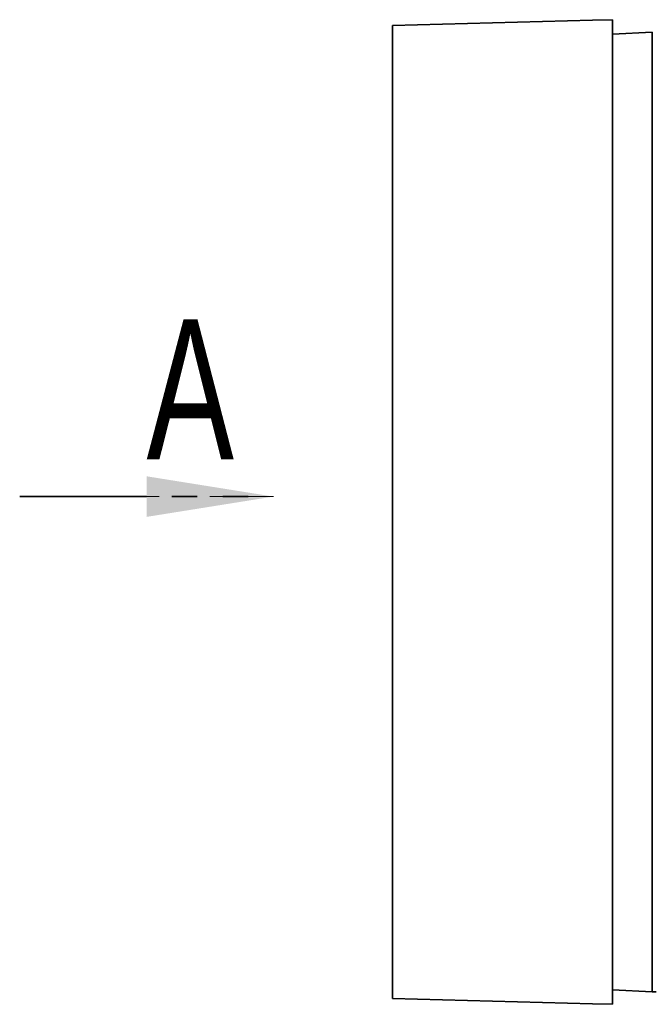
# Model space of a CAD drawing. Header units: millimetres. Extents: x 8 to 210, y -1 to 292.
# Tile 12 of 18: x 126 to 158, y 205 to 255. Entities that reach past the tile are written whole.
import ezdxf

# ---------------------------------------------------------------- set-up
doc = ezdxf.new("R2010")
doc.units = ezdxf.units.MM
doc.linetypes.add('HIDDEN', pattern=[1.905, 1.27, -0.635])
doc.linetypes.add('PHANTOM', pattern=[12.7, 6.35, -1.27, 1.27, -1.27, 1.27, -1.27])
doc.styles.add('SLDTEXTSTYLE1', font='TXT', dxfattribs={"width": 0.7})

# ---------------------------------------------------------------- blocks, each defined once
blk = doc.blocks.new('SW_PROJECTIONARROW_0')
at = {"color": 0, "linetype": 'HIDDEN', "lineweight": 18}
blk.add_line((126.345, 230.749), (139.045, 230.749), dxfattribs=at)
blk.add_line((126.345, 230.749), (139.045, 230.749), dxfattribs=at)
at = {"color": 0, "linetype": 'PHANTOM', "lineweight": 35}
blk.add_line((126.345, 230.749), (139.045, 230.749), dxfattribs=at)
at = {"color": 0, "linetype": 'Continuous', "lineweight": 35}
blk.add_solid([(139.045, 230.749), (132.695, 231.765), (132.695, 229.733)], dxfattribs=at)
blk.add_solid([(139.045, 230.749), (132.695, 231.765), (132.695, 229.733)], dxfattribs=at)
at = {"color": 0, "linetype": 'Continuous', "lineweight": 35, "insert": (132.695, 239.621), "char_height": 7, "attachment_point": 1, "style": 'SLDTEXTSTYLE1'}
blk.add_mtext('A', dxfattribs=at)
blk.add_mtext('A', dxfattribs=at)

msp = doc.modelspace()

# ---------------------------------------------------------------- linework, layer by layer
at = {"color": 7, "linetype": 'Continuous', "lineweight": 35}
for p, q in [((145.0079, 254.3165), (155.0079, 254.5783)), ((145.0079, 252.1172), (145.0079, 254.3165)), ((156.0079, 254.6045), (155.0079, 254.5783)), ((156.0079, 254.6045), (156.0079, 252.3791)), ((158.0079, 253.9783), (156.0079, 253.8735)), ((158.0079, 253.9783), (158.0079, 251.4783)), ((156.0079, 252.3791), (156.0079, 207.5776)), ((145.0079, 252.1172), (145.0079, 207.8394)), ((158.0079, 251.4783), (158.0079, 208.4783)), ((158.0079, 208.4783), (158.0079, 205.9783)), ((145.0079, 205.6402), (145.0079, 207.8394)), ((156.0079, 207.5776), (156.0079, 205.3521)), ((156.0079, 206.0831), (158.0079, 205.9783)), ((158.2078, 205.9678), (158.0079, 205.9783)), ((155.0079, 205.3783), (145.0079, 205.6402)), ((156.0079, 205.3521), (155.0079, 205.3783))]:
    msp.add_line(p, q, dxfattribs=at)

# ---------------------------------------------------------------- block references
msp.add_blockref('SW_PROJECTIONARROW_0', (0, 0), dxfattribs=at)

doc.saveas('drawing.dxf')
